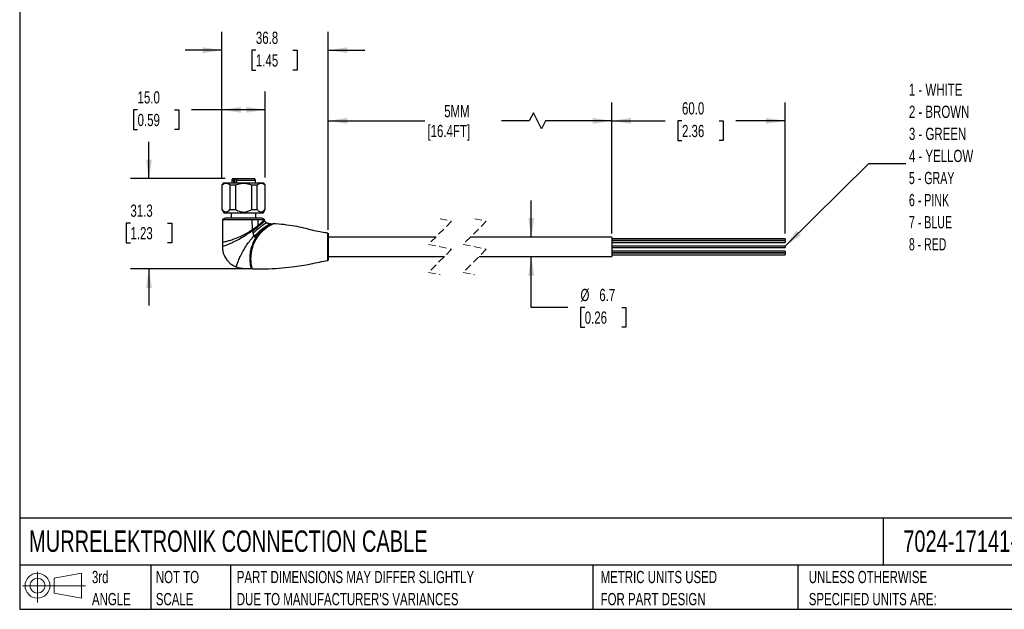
# Model space of a CAD drawing. Header units: millimetres. Extents: x 13 to 546, y 13 to 419.
# Tile 1 of 3: x 13 to 353, y 13 to 217. Entities that reach past the tile are written whole.
import ezdxf

# ---------------------------------------------------------------- set-up
doc = ezdxf.new("R2010")
doc.units = ezdxf.units.MM
doc.header["$LTSCALE"] = 2
doc.linetypes.add('SLD-Dashed', pattern=[1.905, 1.27, -0.635])
doc.linetypes.add('SLD-Solid', pattern=[0])
doc.layers.add('DIMENSIONS', color=140, linetype='SLD-Solid', lineweight=25)
doc.layers.add('TEXT', color=140, linetype='SLD-Solid', lineweight=25)
doc.layers.add('SLD-DEFPOINTS', color=7, linetype='Continuous')
doc.styles.add('SLDTEXTSTYLE0', font='TXT', dxfattribs={"width": 0.7})
doc.styles.add('SLDTEXTSTYLE1', font='TXT', dxfattribs={"width": 0.65})
doc.styles.add('SLDTEXTSTYLE2', font='TXT', dxfattribs={"width": 0.642857})
doc.dimstyles.new('SLDDIMSTYLE0', dxfattribs={"dimtxt": 4.316016, "dimasz": 6.604, "dimexe": 0, "dimexo": 0.0625, "dimgap": 1.079004, "dimtad": 0, "dimtih": 1, "dimtoh": 1, "dimdec": 1, "dimrnd": 1e-09, "dimzin": 12, "dimdsep": 46, "dimtxsty": 'SLDTEXTSTYLE0', "dimsah": 1, "dimcen": 0.09, "dimadec": 0, "dimazin": 3, "dimtfac": 1, "dimtdec": 1, "dimtofl": 0, "dimtmove": 0, "dimatfit": 3, "dimfxl": 0, "dimfrac": 2, "dimtolj": 1, "dimtzin": 12, "dimarcsym": 0})
doc.dimstyles.new('SLDDIMSTYLE1', dxfattribs={"dimtxt": 4.316016, "dimasz": 6.604, "dimexe": 0, "dimexo": 0.0625, "dimgap": 1.079004, "dimtad": 0, "dimtih": 1, "dimtoh": 1, "dimdec": 1, "dimrnd": 1e-09, "dimzin": 4, "dimdsep": 46, "dimtxsty": 'SLDTEXTSTYLE0', "dimsah": 1, "dimcen": 0.09, "dimadec": 0, "dimazin": 1, "dimtfac": 1, "dimtdec": 1, "dimtofl": 0, "dimtmove": 0, "dimatfit": 3, "dimfxl": 0, "dimfrac": 2, "dimtolj": 1, "dimtzin": 12, "dimarcsym": 0})
doc.dimstyles.new('SLDDIMSTYLE2', dxfattribs={"dimtxt": 4.316016, "dimasz": 6.604, "dimexe": 0, "dimexo": 0.0625, "dimgap": 1.079004, "dimtad": 0, "dimtih": 1, "dimtoh": 1, "dimdec": 1, "dimrnd": 1e-09, "dimzin": 12, "dimdsep": 46, "dimtxsty": 'SLDTEXTSTYLE0', "dimsah": 1, "dimcen": 0.09, "dimadec": 0, "dimazin": 3, "dimtfac": 1, "dimtdec": 1, "dimtmove": 0, "dimatfit": 0, "dimfxl": 0, "dimfrac": 2, "dimtolj": 1, "dimtzin": 12, "dimarcsym": 0})
doc.dimstyles.new('SLDDIMSTYLE3', dxfattribs={"dimtxt": 0.18, "dimasz": 6.604, "dimexe": 0, "dimexo": 0.0625, "dimgap": 0, "dimtad": 0, "dimtih": 1, "dimtoh": 1, "dimdec": 0, "dimrnd": 1e-09, "dimzin": 0, "dimdsep": 46, "dimtxsty": 'Standard', "dimsah": 1, "dimcen": 0.09, "dimadec": 0, "dimazin": 0, "dimtfac": 6.604, "dimtdec": 0, "dimtofl": 0, "dimtmove": 0, "dimatfit": 3, "dimfxl": 0, "dimfrac": 2, "dimtolj": 1, "dimtzin": 0, "dimarcsym": 0})

# ---------------------------------------------------------------- blocks, each defined once
blk = doc.blocks.new('Block11')
at = {"color": 7, "linetype": 'SLD-Solid', "lineweight": 18}
for p, q in [((5.18, 10.62), (5.18, 0)), ((10.96, 8.33), (20.35, 10.06)), ((10.96, 3.19), (10.96, 8.33)), ((20.35, 10.06), (20.35, 1.46)), ((0, 5.76), (21.75, 5.76)), ((10.96, 3.19), (20.35, 1.46))]:
    blk.add_line(p, q, dxfattribs=at)
for radius in [4.3, 2.57]:
    blk.add_circle((5.18, 5.76), radius, dxfattribs=at)
blk = doc.blocks.new('Block12')
at = {"layer": 'SLD-DEFPOINTS'}
blk.add_blockref('Block11', (0, 0), dxfattribs=at)
blk = doc.blocks.new('SW_NOTE_0_1')
at = {"layer": 'TEXT', "color": 0, "char_height": 4.2333, "attachment_point": 1, "style": 'SLDTEXTSTYLE0'}
for s, insert in [('UNLESS OTHERWISE', (0, 5.46)), ('SPECIFIED UNITS ARE:', (0, -2.19))]:
    blk.add_mtext(s, dxfattribs=dict(at, insert=insert))
blk = doc.blocks.new('SW_NOTE_0_2')
at = {"layer": 'TEXT', "color": 0, "char_height": 4.2333, "attachment_point": 1, "style": 'SLDTEXTSTYLE0'}
for s, insert in [('PART DIMENSIONS MAY DIFFER SLIGHTLY', (0, 5.46)), ("DUE TO MANUFACTURER'S VARIANCES", (0, -2.19))]:
    blk.add_mtext(s, dxfattribs=dict(at, insert=insert))
blk = doc.blocks.new('SW_NOTE_0_3')
at = {"layer": 'TEXT', "color": 0, "char_height": 4.233, "attachment_point": 1, "style": 'SLDTEXTSTYLE0'}
for s, insert in [('NOT TO', (0, 5.46)), ('SCALE', (0, -2.19))]:
    blk.add_mtext(s, dxfattribs=dict(at, insert=insert))
blk = doc.blocks.new('SW_NOTE_0_4')
at = {"layer": 'TEXT', "color": 0, "char_height": 4.233, "attachment_point": 1, "style": 'SLDTEXTSTYLE0'}
for s, insert in [('3rd', (0, 5.46)), ('ANGLE', (0, -2.19))]:
    blk.add_mtext(s, dxfattribs=dict(at, insert=insert))
blk = doc.blocks.new('SW_NOTE_0_5')
at = {"layer": 'TEXT', "color": 0, "char_height": 4.2333, "attachment_point": 1, "style": 'SLDTEXTSTYLE0'}
for s, insert in [('METRIC UNITS USED', (0, 5.46)), ('FOR PART DESIGN', (0, -2.19))]:
    blk.add_mtext(s, dxfattribs=dict(at, insert=insert))
blk = doc.blocks.new('_D')
at = {"layer": 'DIMENSIONS'}
for p, q in [((119.47, 144.06), (119.47, 188.12)), ((217.58, 144.06), (217.58, 188.12)), ((190.44, 184.59), (189.03, 181.77)), ((193.27, 178.95), (190.44, 184.59)), ((119.47, 181.77), (152.83, 181.77)), ((189.03, 181.77), (179.44, 181.77)), ((194.68, 181.77), (193.27, 178.95)), ((217.58, 181.77), (194.68, 181.77))]:
    blk.add_line(p, q, dxfattribs=at)
for points in [[(119.47, 181.77), (126.08, 180.76), (126.08, 182.79)], [(217.58, 181.77), (210.97, 182.79), (210.97, 180.76)]]:
    blk.add_solid(points, dxfattribs=at)
at = {"layer": 'DIMENSIONS', "char_height": 4.233, "attachment_point": 1, "style": 'SLDTEXTSTYLE0'}
for s, insert in [('5MM', (159.58, 187.23)), ('[16.4FT]', (153.79, 180.37))]:
    blk.add_mtext(s, dxfattribs=dict(at, insert=insert))
blk = doc.blocks.new('_D_1')
at = {"layer": 'DIMENSIONS'}
for p, q in [((217.58, 142.74), (217.58, 188.12)), ((277.58, 142.74), (277.58, 188.12)), ((217.58, 181.77), (236.02, 181.77)), ((241.87, 181.77), (240.42, 181.77)), ((240.42, 181.77), (240.42, 174.91)), ((254.7, 181.77), (256.14, 181.77)), ((256.14, 181.77), (256.14, 174.91)), ((277.58, 181.77), (260.54, 181.77)), ((240.42, 174.91), (241.87, 174.91)), ((256.14, 174.91), (254.7, 174.91))]:
    blk.add_line(p, q, dxfattribs=at)
for points in [[(217.58, 181.77), (224.18, 180.76), (224.18, 182.79)], [(277.58, 181.77), (270.97, 182.79), (270.97, 180.76)]]:
    blk.add_solid(points, dxfattribs=at)
at = {"layer": 'DIMENSIONS', "char_height": 4.233, "attachment_point": 1, "style": 'SLDTEXTSTYLE0'}
for s, insert in [('60.0', (241.87, 188.2)), ('2.36', (241.87, 180.37))]:
    blk.add_mtext(s, dxfattribs=dict(at, insert=insert))
blk = doc.blocks.new('_D_2')
at = {"layer": 'DIMENSIONS'}
for p, q in [((57.43, 161.77), (57.43, 174.47)), ((83.82, 161.77), (51.08, 161.77)), ((51.02, 146.38), (49.57, 146.38)), ((49.57, 146.38), (49.57, 139.52)), ((63.84, 146.38), (65.29, 146.38)), ((65.29, 146.38), (65.29, 139.52)), ((49.57, 139.52), (51.02, 139.52)), ((65.29, 139.52), (63.84, 139.52)), ((90.66, 130.52), (51.08, 130.52)), ((57.43, 130.52), (57.43, 117.82))]:
    blk.add_line(p, q, dxfattribs=at)
for points in [[(57.43, 161.77), (58.44, 168.38), (56.41, 168.38)], [(57.43, 130.52), (56.41, 123.92), (58.44, 123.92)]]:
    blk.add_solid(points, dxfattribs=at)
at = {"layer": 'DIMENSIONS', "char_height": 4.233, "attachment_point": 1, "style": 'SLDTEXTSTYLE0'}
for s, insert in [('31.3', (51.02, 152.8)), ('1.23', (51.02, 144.98))]:
    blk.add_mtext(s, dxfattribs=dict(at, insert=insert))
blk = doc.blocks.new('_D_3')
at = {"layer": 'DIMENSIONS'}
for p, q in [((82.67, 162.21), (82.67, 212.57)), ((119.47, 145.32), (119.47, 212.57)), ((82.67, 206.22), (69.97, 206.22)), ((94.43, 206.22), (92.98, 206.22)), ((92.98, 206.22), (92.98, 199.36)), ((107.26, 206.22), (108.71, 206.22)), ((108.71, 206.22), (108.71, 199.36)), ((119.47, 206.22), (132.17, 206.22)), ((92.98, 199.36), (94.43, 199.36)), ((108.71, 199.36), (107.26, 199.36))]:
    blk.add_line(p, q, dxfattribs=at)
for points in [[(82.67, 206.22), (76.07, 207.23), (76.07, 205.2)], [(119.47, 206.22), (126.08, 205.2), (126.08, 207.23)]]:
    blk.add_solid(points, dxfattribs=at)
at = {"layer": 'DIMENSIONS', "char_height": 4.233, "attachment_point": 1, "style": 'SLDTEXTSTYLE0'}
for s, insert in [('36.8', (94.43, 212.64)), ('1.45', (94.43, 204.82))]:
    blk.add_mtext(s, dxfattribs=dict(at, insert=insert))
blk = doc.blocks.new('_D_4')
at = {"layer": 'DIMENSIONS'}
for p, q in [((189.72, 141.52), (189.72, 154.22)), ((189.72, 117.17), (189.72, 134.82)), ((202.42, 117.17), (189.72, 117.17)), ((208.21, 117.17), (206.76, 117.17)), ((206.76, 117.17), (206.76, 110.31)), ((221.04, 117.17), (222.49, 117.17)), ((222.49, 117.17), (222.49, 110.31)), ((206.76, 110.31), (208.21, 110.31)), ((222.49, 110.31), (221.04, 110.31))]:
    blk.add_line(p, q, dxfattribs=at)
for points in [[(189.72, 141.52), (190.73, 148.13), (188.7, 148.13)], [(189.72, 134.82), (188.7, 128.22), (190.73, 128.22)]]:
    blk.add_solid(points, dxfattribs=at)
at = {"layer": 'DIMENSIONS', "char_height": 4.233, "attachment_point": 1, "style": 'SLDTEXTSTYLE0'}
for s, insert in [('%%c', (206.75, 123.6)), ('6.7', (213.27, 123.6)), ('0.26', (208.21, 115.77))]:
    blk.add_mtext(s, dxfattribs=dict(at, insert=insert))
blk = doc.blocks.new('_D_5')
at = {"layer": 'DIMENSIONS'}
for p, q in [((82.67, 162.21), (82.67, 191.94)), ((97.67, 162.21), (97.67, 191.94)), ((53.5, 185.59), (52.05, 185.59)), ((52.05, 185.59), (52.05, 178.73)), ((66.32, 185.59), (67.77, 185.59)), ((67.77, 185.59), (67.77, 178.73)), ((82.67, 185.59), (72.17, 185.59)), ((97.67, 185.59), (82.67, 185.59)), ((52.05, 178.73), (53.5, 178.73)), ((67.77, 178.73), (66.32, 178.73))]:
    blk.add_line(p, q, dxfattribs=at)
for points in [[(82.67, 185.59), (89.28, 184.57), (89.28, 186.6)], [(97.67, 185.59), (91.07, 186.6), (91.07, 184.57)]]:
    blk.add_solid(points, dxfattribs=at)
at = {"layer": 'DIMENSIONS', "char_height": 4.233, "attachment_point": 1, "style": 'SLDTEXTSTYLE0'}
for s, insert in [('15.0', (53.5, 192.01)), ('0.59', (53.5, 184.18))]:
    blk.add_mtext(s, dxfattribs=dict(at, insert=insert))
blk = doc.blocks.new('SW_NOTE_0_7')
at = {"layer": 'TEXT', "color": 0, "char_height": 4.233, "attachment_point": 1}
for s, insert, style in [('1 - WHITE', (1.12, 27.63), 'SLDTEXTSTYLE0'), ('2 - BROWN', (1.12, 19.99), 'SLDTEXTSTYLE0'), ('3 - GREEN', (1.12, 12.34), 'SLDTEXTSTYLE0'), ('4 - YELLOW', (1.12, 4.7), 'SLDTEXTSTYLE0'), ('5 - GRAY', (1.12, -2.94), 'SLDTEXTSTYLE1'), ('6 - PINK', (1.12, -10.59), 'SLDTEXTSTYLE1'), ('7 - BLUE', (1.12, -18.23), 'SLDTEXTSTYLE1'), ('8 - RED', (1.12, -25.88), 'SLDTEXTSTYLE2')]:
    blk.add_mtext(s, dxfattribs=dict(at, insert=insert, style=style))

msp = doc.modelspace()

# ---------------------------------------------------------------- linework, layer by layer
for p, q in [((83.27, 160.27), (82.67, 159.67)), ((83.27, 160.27), (97.07, 160.27)), ((86.36, 161.77), (86.07, 161.27)), ((86.07, 161.27), (86.07, 160.27)), ((86.07, 161.27), (86.85, 161.27)), ((86.36, 161.77), (87.06, 161.77)), ((86.85, 160.27), (86.85, 161.27)), ((87.06, 161.77), (87.2, 161.77)), ((87.2, 161.77), (87.98, 161.77)), ((87.2, 161.77), (87.2, 160.27)), ((87.77, 161.27), (94.27, 161.27)), ((87.77, 161.27), (87.77, 160.27)), ((87.98, 161.77), (93.99, 161.77)), ((94.27, 161.27), (93.99, 161.77)), ((94.27, 160.27), (94.27, 161.27)), ((97.67, 159.67), (97.07, 160.27)), ((82.67, 159.67), (82.67, 151.07)), ((82.67, 159.67), (82.77, 159.67)), ((82.77, 151.07), (82.77, 159.67)), ((85.46, 159.67), (87.48, 159.67)), ((85.46, 159.67), (85.46, 151.07)), ((87.48, 151.07), (87.48, 159.67)), ((92.87, 159.67), (94.89, 159.67)), ((92.87, 159.67), (92.87, 151.07)), ((94.89, 151.07), (94.89, 159.67)), ((97.58, 159.67), (97.67, 159.67)), ((97.58, 159.67), (97.58, 151.07)), ((97.67, 151.07), (97.67, 159.67)), ((82.67, 151.07), (83.43, 149.77)), ((82.67, 151.07), (82.77, 151.07)), ((85.46, 151.07), (87.48, 151.07)), ((92.87, 151.07), (94.89, 151.07)), ((96.92, 149.77), (97.67, 151.07)), ((97.58, 151.07), (97.67, 151.07)), ((83.82, 148.07), (82.93, 147.58)), ((96.92, 149.77), (83.43, 149.77)), ((90.17, 148.07), (83.82, 148.07)), ((85.92, 149.77), (85.92, 148.07)), ((96.52, 148.07), (90.17, 148.07)), ((93.29, 144.17), (93.17, 147.57)), ((94.42, 148.07), (94.42, 149.77)), ((95.2, 145.59), (95.17, 147.57)), ((97.42, 147.57), (96.52, 148.07)), ((96.81, 146.98), (97.19, 147.34)), ((97.19, 147.34), (97.42, 147.57)), ((96.06, 143.58), (95.97, 143.49)), ((96.95, 144.33), (96.06, 143.58)), ((96.5, 143.38), (97.49, 144.3)), ((96.98, 144.35), (96.95, 144.33)), ((97.09, 144.42), (96.98, 144.35)), ((97.11, 144.44), (97.09, 144.42)), ((98.45, 145.26), (97.11, 144.44)), ((97.49, 144.3), (97.51, 144.32)), ((99.92, 146.02), (100.08, 146.04)), ((82.85, 139.77), (82.83, 138.27)), ((93.9, 141.73), (94.11, 141.52)), ((94.13, 141.51), (94.39, 141.38)), ((94.45, 141.47), (94.39, 141.38)), ((94.71, 141.25), (94.77, 141.34)), ((119.37, 133.46), (119.37, 142.88)), ((119.39, 142.88), (119.39, 138.17)), ((119.47, 138.17), (119.47, 142.78)), ((156.66, 141.52), (119.47, 141.52)), ((217.58, 141.52), (168.66, 141.52)), ((217.58, 141.52), (217.58, 134.82)), ((277.58, 140.93), (217.58, 140.93)), ((217.58, 140.42), (277.58, 140.42)), ((277.58, 140.2), (217.58, 140.2)), ((277.58, 140.93), (277.58, 140.42)), ((277.58, 140.2), (277.58, 139.68)), ((92.95, 138.25), (92.92, 138.16)), ((119.39, 138.17), (119.39, 133.46)), ((119.47, 133.56), (119.47, 138.17)), ((217.58, 139.68), (277.58, 139.68)), ((277.58, 138.43), (217.58, 138.43)), ((217.58, 137.92), (277.58, 137.92)), ((277.58, 136.66), (217.58, 136.66)), ((277.58, 138.43), (277.58, 137.92)), ((277.58, 136.66), (277.58, 136.15)), ((119.47, 134.82), (159.66, 134.82)), ((171.66, 134.82), (217.58, 134.82)), ((217.58, 136.15), (277.58, 136.15)), ((277.58, 135.93), (217.58, 135.93)), ((217.58, 135.42), (277.58, 135.42)), ((277.58, 135.93), (277.58, 135.42))]:
    msp.add_line(p, q)
at = {"color": 7, "linetype": 'SLD-Dashed', "lineweight": 18}
for p, q in [((162.16, 147.02), (154.16, 139.02)), ((158.16, 147.87), (162.16, 147.02)), ((174.16, 147.02), (166.16, 139.02)), ((170.16, 147.87), (174.16, 147.02)), ((154.16, 139.02), (162.16, 137.32)), ((162.16, 137.32), (154.16, 129.32)), ((166.16, 139.02), (174.16, 137.32)), ((174.16, 137.32), (166.16, 129.32)), ((154.16, 129.32), (158.16, 128.47)), ((166.16, 129.32), (170.16, 128.47))]:
    msp.add_line(p, q, dxfattribs=at)
at = {"flags": 128}
msp.add_lwpolyline([(93.17, 147.57), (93.72, 147.57), (94.25, 147.57), (95.17, 147.57)], dxfattribs=at)
for centre, start, end in [((119.37, 142.78), 0.0046, 83.9963), ((119.37, 133.56), 276.003, 359.9961)]:
    msp.add_arc(centre, 0.1, start, end)
for points, knots in [([(82.77, 159.67), (83.01, 159.83), (83.47, 160.12), (84.23, 160.21), (84.9, 160.04), (85.26, 159.8), (85.46, 159.67)], [0, 0, 0, 0, 0.299482, 0.55293, 0.758551, 1, 1, 1, 1]), ([(86.85, 161.27), (86.89, 161.37), (86.96, 161.53), (87.03, 161.7), (87.06, 161.77)], [0, 0, 0, 0, 0.569186, 1, 1, 1, 1]), ([(87.48, 159.67), (87.99, 159.83), (88.97, 160.13), (90.39, 160.21), (91.69, 160.05), (92.46, 159.8), (92.87, 159.67)], [0, 0, 0, 0, 0.289855, 0.556558, 0.769153, 1, 1, 1, 1]), ([(87.98, 161.77), (87.94, 161.68), (87.87, 161.51), (87.8, 161.35), (87.77, 161.27)], [0, 0, 0, 0, 0.550774, 1, 1, 1, 1]), ([(94.89, 159.67), (95.14, 159.83), (95.6, 160.12), (96.35, 160.21), (97.02, 160.04), (97.39, 159.8), (97.58, 159.67)], [0, 0, 0, 0, 0.299484, 0.552929, 0.758554, 1, 1, 1, 1]), ([(82.77, 151.07), (83, 150.8), (83.39, 150.34), (84.24, 150.13), (84.94, 150.48), (85.27, 150.86), (85.46, 151.07)], [0, 0, 0, 0, 0.318052, 0.545905, 0.738809, 1, 1, 1, 1]), ([(87.48, 151.07), (87.98, 150.8), (88.92, 150.29), (90.4, 150.14), (91.72, 150.43), (92.47, 150.85), (92.87, 151.07)], [0, 0, 0, 0, 0.296489, 0.554056, 0.761819, 1, 1, 1, 1]), ([(94.89, 151.07), (95.12, 150.8), (95.52, 150.34), (96.37, 150.13), (97.07, 150.48), (97.4, 150.86), (97.58, 151.07)], [0, 0, 0, 0, 0.3180534, 0.5459047, 0.7388103, 1, 1, 1, 1]), ([(82.92, 147.62), (82.91, 146.31), (82.89, 143.7), (82.86, 141.08), (82.85, 139.77)], [0, 0, 0, 0, 0.499998, 1, 1, 1, 1]), ([(82.93, 147.57), (82.96, 147.57), (83.08, 147.58), (83.37, 147.57), (83.85, 147.57), (84.51, 147.57), (85.32, 147.57), (86.29, 147.57), (87.35, 147.57), (88.51, 147.57), (89.71, 147.57), (90.92, 147.57), (92.07, 147.57), (92.83, 147.57), (93.17, 147.57)], [0, 0, 0, 0, 0.00806, 0.035797, 0.08402, 0.147985, 0.229482, 0.322895, 0.430028, 0.542077, 0.662146, 0.779556, 0.898262, 1, 1, 1, 1]), ([(95.17, 147.57), (95.6, 147.57), (96.19, 147.57), (96.9, 147.57), (97.23, 147.57), (97.38, 147.57), (97.42, 147.57)], [0, 0, 0, 0, 0.562588, 0.792797, 0.941948, 1, 1, 1, 1]), ([(95.2, 145.59), (95.51, 145.84), (96.06, 146.29), (96.58, 146.77), (96.81, 146.98)], [0, 0, 0, 0, 0.562574, 1, 1, 1, 1]), ([(95.25, 145.2), (95.55, 145.45), (96.08, 145.88), (96.76, 146.47), (97.22, 146.86), (97.46, 147.03), (97.53, 147.08)], [0, 0, 0, 0, 0.395388, 0.696534, 0.91417, 1, 1, 1, 1]), ([(95.39, 144.59), (95.7, 144.84), (96.24, 145.29), (97.03, 145.85), (97.58, 146.24), (97.93, 146.43), (98.05, 146.49), (98.08, 146.5)], [0, 0, 0, 0, 0.359303, 0.635115, 0.881391, 0.969195, 1, 1, 1, 1]), ([(97.53, 147.08), (97.5, 147.17), (97.44, 147.33), (97.43, 147.5), (97.42, 147.57)], [0, 0, 0, 0, 0.559781, 1, 1, 1, 1]), ([(98.08, 146.5), (97.95, 146.59), (97.72, 146.73), (97.59, 146.97), (97.53, 147.08)], [0, 0, 0, 0, 0.5594693, 1, 1, 1, 1]), ([(99.25, 146.1), (99.02, 146.15), (98.62, 146.25), (98.24, 146.43), (98.08, 146.5)], [0, 0, 0, 0, 0.559908, 1, 1, 1, 1]), ([(82.83, 138.27), (82.92, 138.3), (83.25, 138.42), (83.98, 138.69), (85.12, 139.15), (86.58, 139.8), (88.23, 140.63), (89.97, 141.62), (91.68, 142.69), (92.77, 143.47), (93.31, 143.85)], [0, 0, 0, 0, 0.022956, 0.089548, 0.194675, 0.332157, 0.491614, 0.662345, 0.834331, 1, 1, 1, 1]), ([(86.45, 140.76), (87.02, 140.97), (88.21, 141.4), (89.95, 142.2), (91.67, 143.12), (92.76, 143.83), (93.29, 144.17)], [0, 0, 0, 0, 0.238723, 0.493713, 0.751008, 1, 1, 1, 1]), ([(93.29, 144.17), (93.3, 144.18), (93.31, 144.19), (93.33, 144.2), (93.33, 144.2)], [0, 0, 0, 0, 0.558459, 1, 1, 1, 1]), ([(93.29, 144.17), (93.29, 144.11), (93.3, 144), (93.3, 143.9), (93.31, 143.85)], [0, 0, 0, 0, 0.559996, 1, 1, 1, 1]), ([(93.31, 143.85), (93.31, 143.81), (93.31, 143.75), (93.32, 143.69), (93.32, 143.67)], [0, 0, 0, 0, 0.559997, 1, 1, 1, 1]), ([(93.32, 143.67), (93.56, 143.85), (94.04, 144.21), (94.68, 144.72), (95.08, 145.05), (95.25, 145.2)], [0, 0, 0, 0, 0.369296, 0.726765, 1, 1, 1, 1]), ([(93.32, 143.67), (93.34, 143.52), (93.38, 143.25), (93.44, 142.99), (93.46, 142.88)], [0, 0, 0, 0, 0.5599719, 1, 1, 1, 1]), ([(93.33, 144.2), (93.57, 144.37), (94.04, 144.69), (94.66, 145.16), (95.04, 145.46), (95.2, 145.59)], [0, 0, 0, 0, 0.374114, 0.731697, 1, 1, 1, 1]), ([(93.46, 142.88), (93.69, 143.09), (94.15, 143.5), (94.8, 144.07), (95.21, 144.43), (95.39, 144.59)], [0, 0, 0, 0, 0.363269, 0.71665, 1, 1, 1, 1]), ([(93.9, 141.73), (94.22, 142.09), (94.81, 142.78), (95.46, 143.41), (95.77, 143.71)], [0, 0, 0, 0, 0.530151, 1, 1, 1, 1]), ([(94.11, 141.52), (94.41, 141.89), (94.97, 142.59), (95.61, 143.23), (95.91, 143.53)], [0, 0, 0, 0, 0.527524, 1, 1, 1, 1]), ([(95.97, 143.49), (95.7, 143.17), (95.15, 142.53), (94.69, 141.83), (94.45, 141.47)], [0, 0, 0, 0, 0.4898122, 1, 1, 1, 1]), ([(94.77, 141.34), (95.02, 141.71), (95.53, 142.44), (96.13, 143.09), (96.43, 143.4)], [0, 0, 0, 0, 0.510085, 1, 1, 1, 1]), ([(94.85, 141.31), (95.1, 141.68), (95.6, 142.41), (96.2, 143.06), (96.5, 143.38)], [0, 0, 0, 0, 0.512101, 1, 1, 1, 1]), ([(95.77, 143.71), (96.01, 143.92), (96.48, 144.34), (97.21, 144.83), (97.99, 145.32), (98.6, 145.73), (99.06, 145.99), (99.21, 146.08), (99.25, 146.1)], [0, 0, 0, 0, 0.227334, 0.443569, 0.629547, 0.876557, 0.968593, 1, 1, 1, 1]), ([(95.91, 143.53), (96.16, 143.76), (96.65, 144.21), (97.42, 144.76), (98.23, 145.29), (98.88, 145.7), (99.35, 145.95), (99.5, 146.03), (99.54, 146.05)], [0, 0, 0, 0, 0.22721, 0.449979, 0.640556, 0.881643, 0.970229, 1, 1, 1, 1]), ([(96.06, 143.58), (96.09, 143.56), (96.15, 143.51), (96.25, 143.46), (96.34, 143.42), (96.4, 143.41), (96.43, 143.4)], [0, 0, 0, 0, 0.2803229, 0.5459832, 0.7882184, 1, 1, 1, 1]), ([(96.43, 143.4), (96.61, 143.58), (96.93, 143.9), (97.27, 144.19), (97.42, 144.32)], [0, 0, 0, 0, 0.568096, 1, 1, 1, 1]), ([(96.43, 143.4), (96.44, 143.4), (96.46, 143.4), (96.49, 143.38), (96.5, 143.38)], [0, 0, 0, 0, 0.459364, 1, 1, 1, 1]), ([(97.09, 144.42), (97.11, 144.4), (97.17, 144.37), (97.25, 144.33), (97.34, 144.31), (97.39, 144.31), (97.42, 144.32)], [0, 0, 0, 0, 0.280287, 0.54228, 0.782555, 1, 1, 1, 1]), ([(97.11, 144.44), (97.14, 144.42), (97.19, 144.38), (97.28, 144.35), (97.36, 144.33), (97.42, 144.33), (97.44, 144.34)], [0, 0, 0, 0, 0.280195, 0.542057, 0.782304, 1, 1, 1, 1]), ([(97.42, 144.32), (97.42, 144.32), (97.43, 144.33), (97.44, 144.33), (97.44, 144.34)], [0, 0, 0, 0, 0.560036, 1, 1, 1, 1]), ([(97.42, 144.32), (97.43, 144.32), (97.45, 144.31), (97.47, 144.3), (97.49, 144.3)], [0, 0, 0, 0, 0.459005, 1, 1, 1, 1]), ([(97.44, 144.34), (97.73, 144.56), (98.28, 145), (98.88, 145.37), (99.16, 145.54)], [0, 0, 0, 0, 0.520788, 1, 1, 1, 1]), ([(97.44, 144.34), (97.45, 144.34), (97.48, 144.33), (97.5, 144.32), (97.51, 144.32)], [0, 0, 0, 0, 0.4591738, 1, 1, 1, 1]), ([(97.51, 144.32), (97.81, 144.56), (98.38, 145.01), (98.99, 145.39), (99.28, 145.57)], [0, 0, 0, 0, 0.529553, 1, 1, 1, 1]), ([(99.92, 146.02), (99.88, 146), (99.71, 145.93), (99.21, 145.69), (98.77, 145.44), (98.45, 145.26)], [0, 0, 0, 0, 0.093598, 0.324234, 1, 1, 1, 1]), ([(99.16, 145.54), (99.41, 145.68), (99.73, 145.86), (100.1, 146.05), (100.22, 146.1), (100.25, 146.12)], [0, 0, 0, 0, 0.679076, 0.909189, 1, 1, 1, 1]), ([(100.35, 146.15), (100.32, 146.13), (100.21, 146.08), (99.85, 145.89), (99.5, 145.71), (99.25, 145.55), (99.23, 145.54)], [0, 0, 0, 0, 0.081812, 0.295646, 0.952718, 1, 1, 1, 1]), ([(99.54, 146.05), (99.48, 146.06), (99.39, 146.07), (99.29, 146.09), (99.25, 146.1)], [0, 0, 0, 0, 0.559992, 1, 1, 1, 1]), ([(99.28, 145.57), (99.28, 145.57), (99.52, 145.72), (99.85, 145.89), (100.21, 146.08), (100.32, 146.13), (100.35, 146.15)], [0, 0, 0, 0, 0.00919, 0.69461, 0.915222, 1, 1, 1, 1]), ([(99.92, 146.02), (99.85, 146.02), (99.72, 146.03), (99.6, 146.04), (99.54, 146.05)], [0, 0, 0, 0, 0.559997, 1, 1, 1, 1]), ([(100.25, 146.12), (100.27, 146.13), (100.3, 146.15), (100.33, 146.15), (100.35, 146.15)], [0, 0, 0, 0, 0.500026, 1, 1, 1, 1]), ([(119.38, 142.88), (118.63, 142.98), (117.03, 143.18), (114.51, 143.72), (111.73, 144.52), (108.58, 145.2), (105.09, 145.75), (102.3, 146.07), (100.68, 146.12), (100.35, 146.12)], [0, 0, 0, 0, 0.116644, 0.24957, 0.399218, 0.565936, 0.748889, 0.948273, 1, 1, 1, 1]), ([(82.85, 139.77), (82.93, 139.79), (83.26, 139.86), (83.97, 140.02), (85.1, 140.32), (85.96, 140.6), (86.45, 140.76)], [0, 0, 0, 0, 0.069257, 0.270208, 0.586765, 1, 1, 1, 1]), ([(87.59, 131.22), (87.62, 131.31), (87.74, 131.63), (88, 132.35), (88.46, 133.51), (89.14, 135.04), (90.06, 136.85), (91.16, 138.72), (92.45, 140.43), (93.34, 141.46), (93.77, 141.95)], [0, 0, 0, 0, 0.021358, 0.083521, 0.184073, 0.32043, 0.486916, 0.671843, 0.842732, 1, 1, 1, 1]), ([(94.39, 141.38), (94.11, 140.88), (93.53, 139.88), (93.14, 138.8), (92.95, 138.25)], [0, 0, 0, 0, 0.494346, 1, 1, 1, 1]), ([(93.26, 138.15), (93.45, 138.7), (93.84, 139.78), (94.42, 140.76), (94.71, 141.25)], [0, 0, 0, 0, 0.504499, 1, 1, 1, 1]), ([(93.35, 138.13), (93.55, 138.69), (93.94, 139.8), (94.55, 140.81), (94.85, 141.31)], [0, 0, 0, 0, 0.506839, 1, 1, 1, 1]), ([(93.46, 142.88), (93.51, 142.7), (93.59, 142.39), (93.72, 142.08), (93.77, 141.95)], [0, 0, 0, 0, 0.559968, 1, 1, 1, 1]), ([(93.77, 141.95), (93.79, 141.91), (93.83, 141.83), (93.88, 141.76), (93.9, 141.73)], [0, 0, 0, 0, 0.499999, 1, 1, 1, 1]), ([(94.11, 141.52), (94.11, 141.52), (94.12, 141.52), (94.13, 141.51), (94.13, 141.51)], [0, 0, 0, 0, 0.560017, 1, 1, 1, 1]), ([(94.39, 141.38), (94.42, 141.36), (94.48, 141.33), (94.56, 141.29), (94.63, 141.26), (94.68, 141.25), (94.71, 141.25)], [0, 0, 0, 0, 0.277075, 0.541325, 0.784822, 1, 1, 1, 1]), ([(94.45, 141.47), (94.48, 141.45), (94.54, 141.42), (94.62, 141.39), (94.69, 141.36), (94.74, 141.35), (94.77, 141.34)], [0, 0, 0, 0, 0.277248, 0.541546, 0.784982, 1, 1, 1, 1]), ([(94.77, 141.34), (94.78, 141.34), (94.81, 141.33), (94.83, 141.31), (94.85, 141.31)], [0, 0, 0, 0, 0.458111, 1, 1, 1, 1]), ([(82.84, 138.27), (82.86, 137.8), (82.9, 136.94), (83.2, 135.82), (83.54, 135), (83.91, 134.32), (84.38, 133.61), (85.11, 132.79), (86.17, 131.89), (87.09, 131.46), (87.59, 131.22)], [0, 0, 0, 0, 0.157935, 0.285244, 0.381793, 0.45236, 0.542619, 0.664022, 0.816536, 1, 1, 1, 1]), ([(92.92, 138.16), (92.79, 137.69), (92.53, 136.78), (92.34, 135.41), (92.29, 134.12), (92.35, 132.99), (92.47, 132.05), (92.61, 131.35), (92.72, 130.92), (92.78, 130.72), (92.79, 130.67)], [0, 0, 0, 0, 0.1907529, 0.3750625, 0.5462624, 0.6976096, 0.823634, 0.9191986, 0.9793005, 1, 1, 1, 1]), ([(93.11, 130.56), (93.09, 130.61), (93.04, 130.82), (92.93, 131.27), (92.79, 132), (92.67, 132.96), (92.61, 134.11), (92.67, 135.4), (92.87, 136.78), (93.13, 137.69), (93.26, 138.15)], [0, 0, 0, 0, 0.021607, 0.083859, 0.181846, 0.309529, 0.461104, 0.630832, 0.812358, 1, 1, 1, 1]), ([(93.2, 130.52), (93.19, 130.57), (93.13, 130.78), (93.03, 131.22), (92.89, 131.93), (92.77, 132.89), (92.71, 134.04), (92.76, 135.34), (92.96, 136.73), (93.22, 137.66), (93.35, 138.13)], [0, 0, 0, 0, 0.0211216, 0.0816987, 0.1775805, 0.3037258, 0.4550559, 0.6261263, 0.8102658, 1, 1, 1, 1]), ([(93.26, 138.15), (93.21, 138.17), (93.11, 138.2), (93, 138.23), (92.95, 138.25)], [0, 0, 0, 0, 0.471089, 1, 1, 1, 1]), ([(93.35, 138.13), (93.33, 138.13), (93.3, 138.14), (93.27, 138.15), (93.26, 138.15)], [0, 0, 0, 0, 0.5290336, 1, 1, 1, 1]), ([(93.2, 130.53), (94.69, 130.52), (97.76, 130.51), (102.36, 130.74), (106.56, 131.15), (110.23, 131.67), (113.39, 132.22), (116.41, 132.9), (118.4, 133.28), (119.38, 133.46)], [0, 0, 0, 0, 0.168448, 0.349126, 0.522729, 0.648294, 0.769869, 0.887578, 1, 1, 1, 1]), ([(87.59, 131.22), (88.01, 131.08), (88.84, 130.8), (90.6, 130.66), (91.92, 130.67), (92.79, 130.67)], [0, 0, 0, 0, 0.249865, 0.499724, 1, 1, 1, 1]), ([(93.11, 130.56), (93.06, 130.59), (92.96, 130.66), (92.85, 130.67), (92.79, 130.67)], [0, 0, 0, 0, 0.500001, 1, 1, 1, 1]), ([(93.2, 130.52), (93.19, 130.52), (93.15, 130.53), (93.12, 130.55), (93.11, 130.56)], [0, 0, 0, 0, 0.499956, 1, 1, 1, 1])]:
    msp.add_open_spline(points, degree=3, knots=knots)
at = {"layer": 'TEXT'}
for p, q in [((12.7, 419.1), (12.7, 12.7)), ((546.1, 44.25), (12.7, 44.25)), ((311.52, 44.25), (311.52, 27.94)), ((546.1, 27.94), (12.7, 27.94)), ((58.09, 27.94), (58.09, 12.7)), ((85.67, 27.94), (85.67, 12.7)), ((210.97, 27.94), (210.97, 12.7)), ((282, 27.94), (282, 12.7)), ((12.7, 12.7), (546.1, 12.7))]:
    msp.add_line(p, q, dxfattribs=at)

# ---------------------------------------------------------------- block references
at = {"layer": 'SLD-DEFPOINTS'}
msp.add_blockref('Block12', (13.68, 15.11), dxfattribs=at)
at = {"layer": 'TEXT'}
for name, p in [('SW_NOTE_0_7', (319.27, 167.04)), ('SW_NOTE_0_4', (37.7, 20.54)), ('SW_NOTE_0_3', (59.81, 20.54)), ('SW_NOTE_0_2', (87.83, 20.54)), ('SW_NOTE_0_5', (213.71, 20.54)), ('SW_NOTE_0_1', (285.74, 20.54))]:
    msp.add_blockref(name, p, dxfattribs=at)

# ---------------------------------------------------------------- texts
at = {"layer": 'TEXT', "char_height": 7.4083, "attachment_point": 1, "style": 'SLDTEXTSTYLE0'}
for s, insert in [('MURRELEKTRONIK CONNECTION CABLE', (15.93, 39.99)), ('7024-17141-4060500', (318.42, 39.99))]:
    msp.add_mtext(s, dxfattribs=dict(at, insert=insert))

# ---------------------------------------------------------------- dimensions: what is measured, and where the dimension line sits
at = {"layer": 'DIMENSIONS'}
for base, p1, p2, dimstyle, picture, middle in [((119.47, 206.22), (82.67, 159.67), (119.47, 142.78), 'SLDDIMSTYLE2', '_D_3', (100.85, 206.22)), ((97.67, 185.59), (82.67, 159.67), (97.67, 159.67), 'SLDDIMSTYLE1', '_D_5', (59.91, 185.59)), ((217.58, 181.77), (277.58, 140.2), (217.58, 140.2), 'SLDDIMSTYLE1', '_D_1', (248.28, 181.77))]:
    dim = msp.add_linear_dim(base=base, p1=p1, p2=p2, dimstyle=dimstyle, dxfattribs=at)
    dim.commit()
    dim.dimension.update_dxf_attribs({"geometry": picture, "text_midpoint": middle, "dimtype": 160})
dim = msp.add_linear_dim(base=(119.47, 181.77), p1=(217.58, 141.52), p2=(119.47, 141.52), text='5MM\\P[16.4FT]', dimstyle='SLDDIMSTYLE0', dxfattribs=at)
dim.commit()
dim.dimension.update_dxf_attribs({"geometry": '_D', "text_midpoint": (166.13, 181.77), "dimtype": 160})
dim = msp.add_linear_dim(base=(57.42772874, 130.52264183), p1=(86.36346842, 161.77264183), p2=(93.20480926, 130.52264183), angle=90, dimstyle='SLDDIMSTYLE2', dxfattribs=at)
dim.commit()
dim.dimension.update_dxf_attribs({"geometry": '_D_2', "text_midpoint": (57.42772874, 146.38029833), "dimtype": 160})
dim = msp.add_linear_dim(base=(189.72, 134.82), p1=(217.58, 141.52), p2=(217.58, 134.82), angle=90, text='%%c<>', dimstyle='SLDDIMSTYLE2', dxfattribs=at)
dim.commit()
dim.dimension.update_dxf_attribs({"geometry": '_D_4', "text_midpoint": (189.72, 117.17), "dimtype": 160})

# ---------------------------------------------------------------- leaders
at = {"layer": 'TEXT'}
msp.add_leader([(277.58, 138.37), (306.57, 167.04), (319.27, 167.04)], dimstyle='SLDDIMSTYLE3', dxfattribs=at)

doc.saveas('drawing.dxf')
